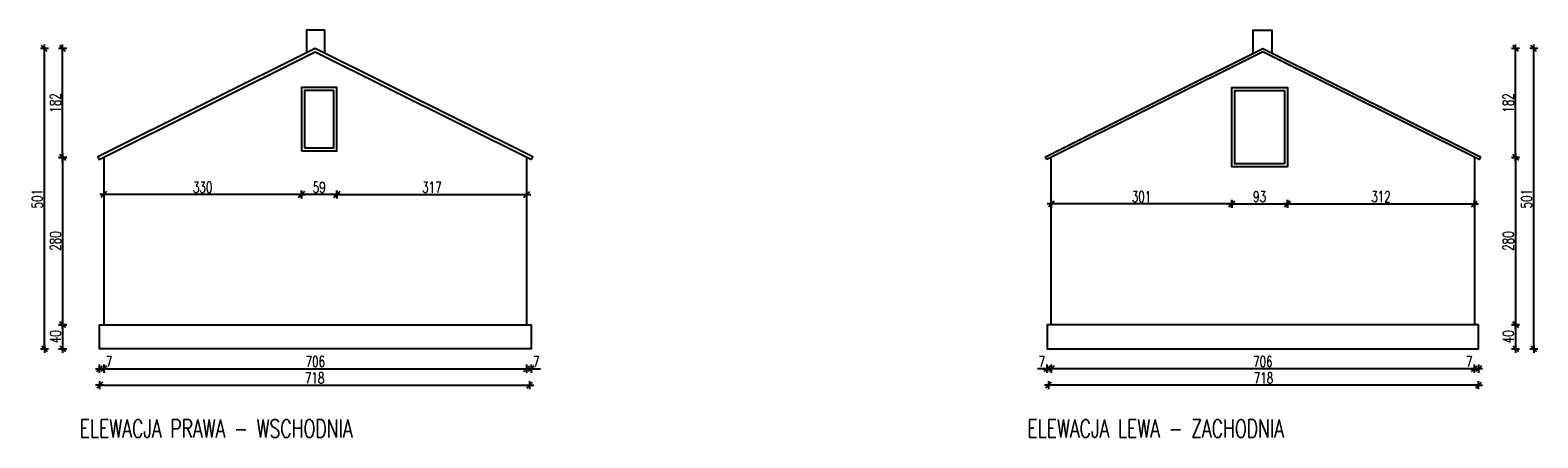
# Model space of a CAD drawing. Extents: x 6414462 to 7495468, y 5756825 to 5824657.
# Tile 53 of 54: x 6512288 to 6514804, y 5811324 to 5812004. Entities that reach past the tile are written whole.
import ezdxf

# ---------------------------------------------------------------- set-up
doc = ezdxf.new("R2010")
doc.units = 0
doc.styles.add('dwg_wymiary 50', font='romans.shx', dxfattribs={"width": 0.7, "height": 9})
doc.styles.add('JACEK_07', font='SIMPLEX.SHX', dxfattribs={"width": 0.7})
doc.dimstyles.new('Kopia 1-50', dxfattribs={"dimtxt": 18, "dimasz": 0.8, "dimexe": 1.25, "dimexo": 0.625, "dimgap": 3, "dimtad": 1, "dimdec": 0, "dimrnd": 0.5, "dimtxsty": 'JACEK_07', "dimblk": 'dwg_dimtick', "dimcen": 8, "dimse1": 1, "dimse2": 1, "dimclrd": 7, "dimclrt": 7, "dimadec": 0, "dimazin": 0, "dimtfac": 1, "dimtdec": 0, "dimtmove": 0, "dimatfit": 3, "dimldrblk": 'DOT', "dimfxl": 1.25, "dimarcsym": 0})

# ---------------------------------------------------------------- blocks, each defined once
blk = doc.blocks.new('dwg_dimtick')
for p, q in [((-8.5, 0), (8.5, 0)), ((-6, -6), (6, 6)), ((0, -8.5), (0, 8.5))]:
    blk.add_line(p, q)
blk = doc.blocks.new('*D237')
at = {"color": 7, "lineweight": -2, "transparency": 16777216}
blk.add_line((6512404.6, 5811411.8), (6513120.8, 5811411.8), dxfattribs=at)
at = {"layer": 'Defpoints', "color": 0, "transparency": 16777216}
for p in [(6512403.8, 5811472.6), (6513121.6, 5811472.6), (6513121.6, 5811411.8)]:
    blk.add_point(p, dxfattribs=at)
at = {"color": 7, "lineweight": -2, "transparency": 16777216, "xscale": 0.8, "yscale": 0.8, "zscale": 0.8, "rotation": 180}
blk.add_blockref('dwg_dimtick', (6512403.8, 5811411.8), dxfattribs=at)
at = {"color": 7, "lineweight": -2, "transparency": 16777216, "xscale": 0.8, "yscale": 0.8, "zscale": 0.8}
blk.add_blockref('dwg_dimtick', (6513121.6, 5811411.8), dxfattribs=at)
at = {"color": 7, "transparency": 16777216, "insert": (6512762.7, 5811423.8), "char_height": 18, "attachment_point": 5, "style": 'JACEK_07'}
blk.add_mtext('718', dxfattribs=at)
blk = doc.blocks.new('_Dot')
at = {"color": 0, "linetype": 'ByBlock', "lineweight": -2}
blk.add_line((-0.5, 0), (-1, 0), dxfattribs=at)
at = {"color": 0, "linetype": 'ByBlock', "const_width": 0.5}
blk.add_lwpolyline([(-0.25, 0, 1), (0.25, 0, 1)], format="xyb", close=True, dxfattribs=at)
blk = doc.blocks.new('*D238')
at = {"color": 7, "lineweight": -2, "transparency": 16777216}
for p, q in [((6512403, 5811439.3), (6512402.2, 5811439.3)), ((6512403.8, 5811439.3), (6512410.8, 5811439.3)), ((6512411.6, 5811439.3), (6512426.8, 5811439.3))]:
    blk.add_line(p, q, dxfattribs=at)
at = {"layer": 'Defpoints', "color": 0, "transparency": 16777216}
for p in [(6512410.8, 5811512.6), (6512403.8, 5811472.6), (6512410.8, 5811439.3)]:
    blk.add_point(p, dxfattribs=at)
at = {"color": 7, "lineweight": -2, "transparency": 16777216, "xscale": 0.8, "yscale": 0.8, "zscale": 0.8}
blk.add_blockref('dwg_dimtick', (6512403.8, 5811439.3), dxfattribs=at)
at = {"color": 7, "lineweight": -2, "transparency": 16777216, "xscale": 0.8, "yscale": 0.8, "zscale": 0.8, "rotation": 180}
blk.add_blockref('dwg_dimtick', (6512410.8, 5811439.3), dxfattribs=at)
at = {"color": 7, "transparency": 16777216, "insert": (6512419.6, 5811451.3), "char_height": 18, "attachment_point": 5, "style": 'JACEK_07'}
blk.add_mtext('7', dxfattribs=at)
blk = doc.blocks.new('*D239')
at = {"color": 7, "lineweight": -2, "transparency": 16777216}
blk.add_line((6512411.6, 5811439.3), (6513116, 5811439.3), dxfattribs=at)
at = {"layer": 'Defpoints', "color": 0, "transparency": 16777216}
for p in [(6512410.8, 5811512.6), (6513116.8, 5811512.6), (6513116.8, 5811439.3)]:
    blk.add_point(p, dxfattribs=at)
at = {"color": 7, "lineweight": -2, "transparency": 16777216, "xscale": 0.8, "yscale": 0.8, "zscale": 0.8, "rotation": 180}
blk.add_blockref('dwg_dimtick', (6512410.8, 5811439.3), dxfattribs=at)
at = {"color": 7, "lineweight": -2, "transparency": 16777216, "xscale": 0.8, "yscale": 0.8, "zscale": 0.8}
blk.add_blockref('dwg_dimtick', (6513116.8, 5811439.3), dxfattribs=at)
at = {"color": 7, "transparency": 16777216, "insert": (6512763.8, 5811451.3), "char_height": 18, "attachment_point": 5, "style": 'JACEK_07'}
blk.add_mtext('706', dxfattribs=at)
blk = doc.blocks.new('*D240')
at = {"color": 7, "lineweight": -2, "transparency": 16777216}
for p, q in [((6513116, 5811439.3), (6513115.2, 5811439.3)), ((6513116.8, 5811439.3), (6513123.8, 5811439.3)), ((6513124.6, 5811439.3), (6513139.8, 5811439.3))]:
    blk.add_line(p, q, dxfattribs=at)
at = {"layer": 'Defpoints', "color": 0, "transparency": 16777216}
for p in [(6513116.8, 5811512.6), (6513123.8, 5811472.6), (6513123.8, 5811439.3)]:
    blk.add_point(p, dxfattribs=at)
at = {"color": 7, "lineweight": -2, "transparency": 16777216, "xscale": 0.8, "yscale": 0.8, "zscale": 0.8}
blk.add_blockref('dwg_dimtick', (6513116.8, 5811439.3), dxfattribs=at)
at = {"color": 7, "lineweight": -2, "transparency": 16777216, "xscale": 0.8, "yscale": 0.8, "zscale": 0.8, "rotation": 180}
blk.add_blockref('dwg_dimtick', (6513123.8, 5811439.3), dxfattribs=at)
at = {"color": 7, "transparency": 16777216, "insert": (6513132.6, 5811451.3), "char_height": 18, "attachment_point": 5, "style": 'JACEK_07'}
blk.add_mtext('7', dxfattribs=at)
blk = doc.blocks.new('*D241')
at = {"color": 7, "lineweight": -2, "transparency": 16777216}
blk.add_line((6512800.6, 5811730), (6513116, 5811730), dxfattribs=at)
at = {"layer": 'Defpoints', "color": 0, "transparency": 16777216}
for p in [(6512799.8, 5811803), (6513116.8, 5811792), (6513116.8, 5811730)]:
    blk.add_point(p, dxfattribs=at)
at = {"color": 7, "lineweight": -2, "transparency": 16777216, "xscale": 0.8, "yscale": 0.8, "zscale": 0.8, "rotation": 180}
blk.add_blockref('dwg_dimtick', (6512799.8, 5811730), dxfattribs=at)
at = {"color": 7, "lineweight": -2, "transparency": 16777216, "xscale": 0.8, "yscale": 0.8, "zscale": 0.8}
blk.add_blockref('dwg_dimtick', (6513116.8, 5811730), dxfattribs=at)
at = {"color": 7, "transparency": 16777216, "insert": (6512958.3, 5811742), "char_height": 18, "attachment_point": 5, "style": 'JACEK_07'}
blk.add_mtext('317', dxfattribs=at)
blk = doc.blocks.new('*D242')
at = {"color": 7, "lineweight": -2, "transparency": 16777216}
blk.add_line((6512799, 5811730), (6512741.6, 5811730), dxfattribs=at)
at = {"layer": 'Defpoints', "color": 0, "transparency": 16777216}
for p in [(6512740.8, 5811803), (6512799.8, 5811803), (6512740.8, 5811730)]:
    blk.add_point(p, dxfattribs=at)
at = {"color": 7, "lineweight": -2, "transparency": 16777216, "xscale": 0.8, "yscale": 0.8, "zscale": 0.8, "rotation": 180}
blk.add_blockref('dwg_dimtick', (6512740.8, 5811730), dxfattribs=at)
at = {"color": 7, "lineweight": -2, "transparency": 16777216, "xscale": 0.8, "yscale": 0.8, "zscale": 0.8}
blk.add_blockref('dwg_dimtick', (6512799.8, 5811730), dxfattribs=at)
at = {"color": 7, "transparency": 16777216, "insert": (6512770.3, 5811742), "char_height": 18, "attachment_point": 5, "style": 'JACEK_07'}
blk.add_mtext('59', dxfattribs=at)
blk = doc.blocks.new('*D243')
at = {"color": 7, "lineweight": -2, "transparency": 16777216}
blk.add_line((6512740, 5811730), (6512411.6, 5811730), dxfattribs=at)
at = {"layer": 'Defpoints', "color": 0, "transparency": 16777216}
for p in [(6512740.8, 5811803), (6512410.8, 5811730), (6512410.8, 5811652.3)]:
    blk.add_point(p, dxfattribs=at)
at = {"color": 7, "lineweight": -2, "transparency": 16777216, "xscale": 0.8, "yscale": 0.8, "zscale": 0.8, "rotation": 180}
blk.add_blockref('dwg_dimtick', (6512410.8, 5811730), dxfattribs=at)
at = {"color": 7, "lineweight": -2, "transparency": 16777216, "xscale": 0.8, "yscale": 0.8, "zscale": 0.8}
blk.add_blockref('dwg_dimtick', (6512740.8, 5811730), dxfattribs=at)
at = {"color": 7, "transparency": 16777216, "insert": (6512575.8, 5811742), "char_height": 18, "attachment_point": 5, "style": 'JACEK_07'}
blk.add_mtext('330', dxfattribs=at)
blk = doc.blocks.new('*D244')
at = {"color": 7, "lineweight": -2, "transparency": 16777216}
blk.add_line((6512342.2, 5811791.2), (6512342.2, 5811513.4), dxfattribs=at)
at = {"layer": 'Defpoints', "color": 0, "transparency": 16777216}
for p in [(6512410.8, 5811792), (6512342.2, 5811512.6), (6512410.8, 5811512.6)]:
    blk.add_point(p, dxfattribs=at)
at = {"color": 7, "lineweight": -2, "transparency": 16777216, "xscale": 0.8, "yscale": 0.8, "zscale": 0.8}
for p, rotation in [((6512342.2, 5811792), 90), ((6512342.2, 5811512.6), 270)]:
    blk.add_blockref('dwg_dimtick', p, dxfattribs=dict(at, rotation=rotation))
at = {"color": 7, "transparency": 16777216, "insert": (6512330.2, 5811652.3), "char_height": 18, "attachment_point": 5, "rotation": 90, "style": 'JACEK_07'}
blk.add_mtext('280', dxfattribs=at)
blk = doc.blocks.new('*D245')
at = {"color": 7, "lineweight": -2, "transparency": 16777216}
blk.add_line((6512342.2, 5811511.8), (6512342.2, 5811473.4), dxfattribs=at)
at = {"layer": 'Defpoints', "color": 0, "transparency": 16777216}
for p in [(6512410.8, 5811512.6), (6512342.2, 5811472.6), (6512403.8, 5811472.6)]:
    blk.add_point(p, dxfattribs=at)
at = {"color": 7, "lineweight": -2, "transparency": 16777216, "xscale": 0.8, "yscale": 0.8, "zscale": 0.8}
for p, rotation in [((6512342.2, 5811512.6), 90), ((6512342.2, 5811472.6), 270)]:
    blk.add_blockref('dwg_dimtick', p, dxfattribs=dict(at, rotation=rotation))
at = {"color": 7, "transparency": 16777216, "insert": (6512330.2, 5811492.6), "char_height": 18, "attachment_point": 5, "rotation": 90, "style": 'JACEK_07'}
blk.add_mtext('40', dxfattribs=at)
blk = doc.blocks.new('*D246')
at = {"color": 7, "lineweight": -2, "transparency": 16777216}
blk.add_line((6512311.8, 5811473.4), (6512311.8, 5811972.8), dxfattribs=at)
at = {"layer": 'Defpoints', "color": 0, "transparency": 16777216}
for p in [(6512311.8, 5811973.6), (6512763.8, 5811973.6), (6512403.8, 5811472.6)]:
    blk.add_point(p, dxfattribs=at)
at = {"color": 7, "lineweight": -2, "transparency": 16777216, "xscale": 0.8, "yscale": 0.8, "zscale": 0.8}
for p, rotation in [((6512311.8, 5811973.6), 90), ((6512311.8, 5811472.6), 270)]:
    blk.add_blockref('dwg_dimtick', p, dxfattribs=dict(at, rotation=rotation))
at = {"color": 7, "transparency": 16777216, "insert": (6512299.8, 5811723.1), "char_height": 18, "attachment_point": 5, "rotation": 90, "style": 'JACEK_07'}
blk.add_mtext('501', dxfattribs=at)
blk = doc.blocks.new('*D247')
at = {"color": 7, "lineweight": -2, "transparency": 16777216}
blk.add_line((6512342.2, 5811792.8), (6512342.2, 5811972.8), dxfattribs=at)
at = {"layer": 'Defpoints', "color": 0, "transparency": 16777216}
for p in [(6512342.2, 5811973.6), (6512763.8, 5811973.6), (6512410.8, 5811792)]:
    blk.add_point(p, dxfattribs=at)
at = {"color": 7, "lineweight": -2, "transparency": 16777216, "xscale": 0.8, "yscale": 0.8, "zscale": 0.8}
for p, rotation in [((6512342.2, 5811973.6), 90), ((6512342.2, 5811792), 270)]:
    blk.add_blockref('dwg_dimtick', p, dxfattribs=dict(at, rotation=rotation))
at = {"color": 7, "transparency": 16777216, "insert": (6512330.2, 5811882.8), "char_height": 18, "attachment_point": 5, "rotation": 90, "style": 'JACEK_07'}
blk.add_mtext('182', dxfattribs=at)
blk = doc.blocks.new('*D248')
at = {"color": 7, "lineweight": -2, "transparency": 16777216}
blk.add_line((6514704.3, 5811411.8), (6513988.1, 5811411.8), dxfattribs=at)
at = {"layer": 'Defpoints', "color": 0, "transparency": 16777216}
for p in [(6513987.3, 5811472.6), (6514705.1, 5811472.6), (6513987.3, 5811411.8)]:
    blk.add_point(p, dxfattribs=at)
at = {"color": 7, "lineweight": -2, "transparency": 16777216, "xscale": 0.8, "yscale": 0.8, "zscale": 0.8, "rotation": 180}
blk.add_blockref('dwg_dimtick', (6513987.3, 5811411.8), dxfattribs=at)
at = {"color": 7, "lineweight": -2, "transparency": 16777216, "xscale": 0.8, "yscale": 0.8, "zscale": 0.8}
blk.add_blockref('dwg_dimtick', (6514705.1, 5811411.8), dxfattribs=at)
at = {"color": 7, "transparency": 16777216, "insert": (6514346.2, 5811423.8), "char_height": 18, "attachment_point": 5, "style": 'JACEK_07'}
blk.add_mtext('718', dxfattribs=at)
blk = doc.blocks.new('*D249')
at = {"color": 7, "lineweight": -2, "transparency": 16777216}
for p, q in [((6514697.3, 5811439.3), (6514682.1, 5811439.3)), ((6514705.1, 5811439.3), (6514698.1, 5811439.3)), ((6514705.9, 5811439.3), (6514706.7, 5811439.3))]:
    blk.add_line(p, q, dxfattribs=at)
at = {"layer": 'Defpoints', "color": 0, "transparency": 16777216}
for p in [(6514698.1, 5811512.6), (6514705.1, 5811472.6), (6514698.1, 5811439.3)]:
    blk.add_point(p, dxfattribs=at)
at = {"color": 7, "lineweight": -2, "transparency": 16777216, "xscale": 0.8, "yscale": 0.8, "zscale": 0.8}
blk.add_blockref('dwg_dimtick', (6514698.1, 5811439.3), dxfattribs=at)
at = {"color": 7, "lineweight": -2, "transparency": 16777216, "xscale": 0.8, "yscale": 0.8, "zscale": 0.8, "rotation": 180}
blk.add_blockref('dwg_dimtick', (6514705.1, 5811439.3), dxfattribs=at)
at = {"color": 7, "transparency": 16777216, "insert": (6514689.3, 5811451.3), "char_height": 18, "attachment_point": 5, "style": 'JACEK_07'}
blk.add_mtext('7', dxfattribs=at)
blk = doc.blocks.new('*D250')
at = {"color": 7, "lineweight": -2, "transparency": 16777216}
blk.add_line((6514697.3, 5811439.3), (6513992.9, 5811439.3), dxfattribs=at)
at = {"layer": 'Defpoints', "color": 0, "transparency": 16777216}
for p in [(6513992.1, 5811512.6), (6514698.1, 5811512.6), (6513992.1, 5811439.3)]:
    blk.add_point(p, dxfattribs=at)
at = {"color": 7, "lineweight": -2, "transparency": 16777216, "xscale": 0.8, "yscale": 0.8, "zscale": 0.8, "rotation": 180}
blk.add_blockref('dwg_dimtick', (6513992.1, 5811439.3), dxfattribs=at)
at = {"color": 7, "lineweight": -2, "transparency": 16777216, "xscale": 0.8, "yscale": 0.8, "zscale": 0.8}
blk.add_blockref('dwg_dimtick', (6514698.1, 5811439.3), dxfattribs=at)
at = {"color": 7, "transparency": 16777216, "insert": (6514345.1, 5811451.3), "char_height": 18, "attachment_point": 5, "style": 'JACEK_07'}
blk.add_mtext('706', dxfattribs=at)
blk = doc.blocks.new('*D251')
at = {"color": 7, "lineweight": -2, "transparency": 16777216}
for p, q in [((6513984.3, 5811439.3), (6513969.1, 5811439.3)), ((6513992.1, 5811439.3), (6513985.1, 5811439.3)), ((6513992.9, 5811439.3), (6513993.7, 5811439.3))]:
    blk.add_line(p, q, dxfattribs=at)
at = {"layer": 'Defpoints', "color": 0, "transparency": 16777216}
for p in [(6513992.1, 5811512.6), (6513985.1, 5811472.6), (6513985.1, 5811439.3)]:
    blk.add_point(p, dxfattribs=at)
at = {"color": 7, "lineweight": -2, "transparency": 16777216, "xscale": 0.8, "yscale": 0.8, "zscale": 0.8}
blk.add_blockref('dwg_dimtick', (6513985.1, 5811439.3), dxfattribs=at)
at = {"color": 7, "lineweight": -2, "transparency": 16777216, "xscale": 0.8, "yscale": 0.8, "zscale": 0.8, "rotation": 180}
blk.add_blockref('dwg_dimtick', (6513992.1, 5811439.3), dxfattribs=at)
at = {"color": 7, "transparency": 16777216, "insert": (6513976.3, 5811451.3), "char_height": 18, "attachment_point": 5, "style": 'JACEK_07'}
blk.add_mtext('7', dxfattribs=at)
blk = doc.blocks.new('*D252')
at = {"color": 7, "lineweight": -2, "transparency": 16777216}
blk.add_line((6514292.3, 5811714.3), (6513992.9, 5811714.3), dxfattribs=at)
at = {"layer": 'Defpoints', "color": 0, "transparency": 16777216}
for p in [(6513992.1, 5811792), (6514293.1, 5811776.3), (6513992.1, 5811714.3)]:
    blk.add_point(p, dxfattribs=at)
at = {"color": 7, "lineweight": -2, "transparency": 16777216, "xscale": 0.8, "yscale": 0.8, "zscale": 0.8, "rotation": 180}
blk.add_blockref('dwg_dimtick', (6513992.1, 5811714.3), dxfattribs=at)
at = {"color": 7, "lineweight": -2, "transparency": 16777216, "xscale": 0.8, "yscale": 0.8, "zscale": 0.8}
blk.add_blockref('dwg_dimtick', (6514293.1, 5811714.3), dxfattribs=at)
at = {"color": 7, "transparency": 16777216, "insert": (6514142.6, 5811726.3), "char_height": 18, "attachment_point": 5, "style": 'JACEK_07'}
blk.add_mtext('301', dxfattribs=at)
blk = doc.blocks.new('*D253')
at = {"color": 7, "lineweight": -2, "transparency": 16777216}
blk.add_line((6514293.9, 5811714.3), (6514385.3, 5811714.3), dxfattribs=at)
at = {"layer": 'Defpoints', "color": 0, "transparency": 16777216}
for p in [(6514293.1, 5811776.3), (6514386.1, 5811776.3), (6514386.1, 5811714.3)]:
    blk.add_point(p, dxfattribs=at)
at = {"color": 7, "lineweight": -2, "transparency": 16777216, "xscale": 0.8, "yscale": 0.8, "zscale": 0.8, "rotation": 180}
blk.add_blockref('dwg_dimtick', (6514293.1, 5811714.3), dxfattribs=at)
at = {"color": 7, "lineweight": -2, "transparency": 16777216, "xscale": 0.8, "yscale": 0.8, "zscale": 0.8}
blk.add_blockref('dwg_dimtick', (6514386.1, 5811714.3), dxfattribs=at)
at = {"color": 7, "transparency": 16777216, "insert": (6514339.6, 5811726.3), "char_height": 18, "attachment_point": 5, "style": 'JACEK_07'}
blk.add_mtext('93', dxfattribs=at)
blk = doc.blocks.new('*D254')
at = {"color": 7, "lineweight": -2, "transparency": 16777216}
blk.add_line((6514386.9, 5811714.3), (6514697.3, 5811714.3), dxfattribs=at)
at = {"layer": 'Defpoints', "color": 0, "transparency": 16777216}
for p in [(6514386.1, 5811776.3), (6514698.1, 5811714.3), (6514698.1, 5811652.3)]:
    blk.add_point(p, dxfattribs=at)
at = {"color": 7, "lineweight": -2, "transparency": 16777216, "xscale": 0.8, "yscale": 0.8, "zscale": 0.8, "rotation": 180}
blk.add_blockref('dwg_dimtick', (6514386.1, 5811714.3), dxfattribs=at)
at = {"color": 7, "lineweight": -2, "transparency": 16777216, "xscale": 0.8, "yscale": 0.8, "zscale": 0.8}
blk.add_blockref('dwg_dimtick', (6514698.1, 5811714.3), dxfattribs=at)
at = {"color": 7, "transparency": 16777216, "insert": (6514542.1, 5811726.3), "char_height": 18, "attachment_point": 5, "style": 'JACEK_07'}
blk.add_mtext('312', dxfattribs=at)
blk = doc.blocks.new('*D255')
at = {"color": 7, "lineweight": -2, "transparency": 16777216}
blk.add_line((6514766.8, 5811791.2), (6514766.8, 5811513.4), dxfattribs=at)
at = {"layer": 'Defpoints', "color": 0, "transparency": 16777216}
for p in [(6514698.1, 5811792), (6514698.1, 5811512.6), (6514766.8, 5811512.6)]:
    blk.add_point(p, dxfattribs=at)
at = {"color": 7, "lineweight": -2, "transparency": 16777216, "xscale": 0.8, "yscale": 0.8, "zscale": 0.8}
for p, rotation in [((6514766.8, 5811792), 90), ((6514766.8, 5811512.6), 270)]:
    blk.add_blockref('dwg_dimtick', p, dxfattribs=dict(at, rotation=rotation))
at = {"color": 7, "transparency": 16777216, "insert": (6514754.8, 5811652.3), "char_height": 18, "attachment_point": 5, "rotation": 90, "style": 'JACEK_07'}
blk.add_mtext('280', dxfattribs=at)
blk = doc.blocks.new('*D256')
at = {"color": 7, "lineweight": -2, "transparency": 16777216}
blk.add_line((6514766.8, 5811511.8), (6514766.8, 5811473.4), dxfattribs=at)
at = {"layer": 'Defpoints', "color": 0, "transparency": 16777216}
for p in [(6514698.1, 5811512.6), (6514705.1, 5811472.6), (6514766.8, 5811472.6)]:
    blk.add_point(p, dxfattribs=at)
at = {"color": 7, "lineweight": -2, "transparency": 16777216, "xscale": 0.8, "yscale": 0.8, "zscale": 0.8}
for p, rotation in [((6514766.8, 5811512.6), 90), ((6514766.8, 5811472.6), 270)]:
    blk.add_blockref('dwg_dimtick', p, dxfattribs=dict(at, rotation=rotation))
at = {"color": 7, "transparency": 16777216, "insert": (6514754.8, 5811492.6), "char_height": 18, "attachment_point": 5, "rotation": 90, "style": 'JACEK_07'}
blk.add_mtext('40', dxfattribs=at)
blk = doc.blocks.new('*D257')
at = {"color": 7, "lineweight": -2, "transparency": 16777216}
blk.add_line((6514797.2, 5811473.4), (6514797.2, 5811972.8), dxfattribs=at)
at = {"layer": 'Defpoints', "color": 0, "transparency": 16777216}
for p in [(6514345.1, 5811973.6), (6514797.2, 5811973.6), (6514705.1, 5811472.6)]:
    blk.add_point(p, dxfattribs=at)
at = {"color": 7, "lineweight": -2, "transparency": 16777216, "xscale": 0.8, "yscale": 0.8, "zscale": 0.8}
for p, rotation in [((6514797.2, 5811973.6), 90), ((6514797.2, 5811472.6), 270)]:
    blk.add_blockref('dwg_dimtick', p, dxfattribs=dict(at, rotation=rotation))
at = {"color": 7, "transparency": 16777216, "insert": (6514785.2, 5811723.1), "char_height": 18, "attachment_point": 5, "rotation": 90, "style": 'JACEK_07'}
blk.add_mtext('501', dxfattribs=at)
blk = doc.blocks.new('*D258')
at = {"color": 7, "lineweight": -2, "transparency": 16777216}
blk.add_line((6514766.8, 5811792.8), (6514766.8, 5811972.8), dxfattribs=at)
at = {"layer": 'Defpoints', "color": 0, "transparency": 16777216}
for p in [(6514345.1, 5811973.6), (6514766.8, 5811973.6), (6514698.1, 5811792)]:
    blk.add_point(p, dxfattribs=at)
at = {"color": 7, "lineweight": -2, "transparency": 16777216, "xscale": 0.8, "yscale": 0.8, "zscale": 0.8}
for p, rotation in [((6514766.8, 5811973.6), 90), ((6514766.8, 5811792), 270)]:
    blk.add_blockref('dwg_dimtick', p, dxfattribs=dict(at, rotation=rotation))
at = {"color": 7, "transparency": 16777216, "insert": (6514754.8, 5811882.8), "char_height": 18, "attachment_point": 5, "rotation": 90, "style": 'JACEK_07'}
blk.add_mtext('182', dxfattribs=at)

msp = doc.modelspace()

# ---------------------------------------------------------------- linework, layer by layer
for points in [[(6512779.8, 5811965.7), (6512779.8, 5812004.3), (6512749, 5812004.3), (6512749, 5811966.2)], [(6514329.2, 5811965.7), (6514329.2, 5812004.3), (6514360, 5812004.3), (6514360, 5811966.2)], [(6513124.6, 5811788.2), (6513126.8, 5811792.6), (6512763.8, 5811973.6), (6512400.8, 5811792.6), (6512403.1, 5811788.2), (6512763.8, 5811968), (6513124.6, 5811788.2)], [(6513984.4, 5811788.2), (6513982.1, 5811792.6), (6514345.1, 5811973.6), (6514708.1, 5811792.6), (6514705.9, 5811788.2), (6514345.1, 5811968), (6513984.4, 5811788.2)], [(6512410.8, 5811792), (6512410.8, 5811512.6)], [(6513116.8, 5811512.6), (6513116.8, 5811792)], [(6513992.1, 5811512.6), (6513992.1, 5811792)], [(6514698.1, 5811792), (6514698.1, 5811512.6)], [(6512410.8, 5811472.6), (6512403.8, 5811472.6), (6512403.8, 5811512.6), (6513116.8, 5811512.6), (6513123.8, 5811512.6), (6513123.8, 5811472.6), (6512403.8, 5811472.6)], [(6514698.1, 5811472.6), (6514705.1, 5811472.6), (6514705.1, 5811512.6), (6513992.1, 5811512.6), (6513985.1, 5811512.6), (6513985.1, 5811472.6), (6514705.1, 5811472.6)]]:
    msp.add_lwpolyline(points)
for points in [[(6512740.8, 5811803), (6512799.8, 5811803), (6512799.8, 5811908.3), (6512740.8, 5811908.3)], [(6512745.8, 5811808), (6512794.8, 5811808), (6512794.8, 5811903.3), (6512745.8, 5811903.3)], [(6514386.1, 5811776.3), (6514293.1, 5811776.3), (6514293.1, 5811908.3), (6514386.1, 5811908.3)], [(6514381.1, 5811781.3), (6514298.1, 5811781.3), (6514298.1, 5811903.3), (6514381.1, 5811903.3)]]:
    msp.add_lwpolyline(points, close=True)

# ---------------------------------------------------------------- texts
at = {"char_height": 30, "attachment_point": 1, "style": 'dwg_wymiary 50'}
for s, insert in [('ELEWACJA PRAWA - WSCHODNIA', (6512370.7, 5811354.4)), ('ELEWACJA LEWA - ZACHODNIA', (6513952, 5811354.4))]:
    msp.add_mtext_dynamic_manual_height_columns(s, width=757.992, gutter_width=45, heights=[0], dxfattribs=dict(at, insert=insert))

# ---------------------------------------------------------------- dimensions: what is measured, and where the dimension line sits
for base, p1, p2, angle, picture, middle in [((6512311.8, 5811973.6), (6512403.8, 5811472.6), (6512763.8, 5811973.6), 90, '*D246', (6512299.8, 5811723.1)), ((6512342.2, 5811973.6), (6512410.8, 5811792), (6512763.8, 5811973.6), 90, '*D247', (6512330.2, 5811882.8)), ((6514797.2, 5811973.6), (6514705.1, 5811472.6), (6514345.1, 5811973.6), 90, '*D257', (6514785.2, 5811723.1)), ((6514766.8, 5811973.6), (6514698.1, 5811792), (6514345.1, 5811973.6), 90, '*D258', (6514754.8, 5811882.8)), ((6512342.2, 5811512.6), (6512410.8, 5811792), (6512410.8, 5811512.6), 90, '*D244', (6512330.2, 5811652.3)), ((6514766.8, 5811512.6), (6514698.1, 5811792), (6514698.1, 5811512.6), 90, '*D255', (6514754.8, 5811652.3)), ((6513992.1, 5811714.3), (6514293.1, 5811776.3), (6513992.1, 5811792), 180, '*D252', (6514142.6, 5811726.3)), ((6514386.1, 5811714.3), (6514293.1, 5811776.3), (6514386.1, 5811776.3), 180, '*D253', (6514339.6, 5811726.3)), ((6514698.1, 5811714.3), (6514386.1, 5811776.3), (6514698.1, 5811652.3), 180, '*D254', (6514542.1, 5811726.3)), ((6512342.2, 5811472.6), (6512410.8, 5811512.6), (6512403.8, 5811472.6), 90, '*D245', (6512330.2, 5811492.6)), ((6514766.8, 5811472.6), (6514698.1, 5811512.6), (6514705.1, 5811472.6), 90, '*D256', (6514754.8, 5811492.6)), ((6513985.1, 5811439.3), (6513992.1, 5811512.6), (6513985.1, 5811472.6), 180, '*D251', (6513976.3, 5811451.3)), ((6513992.1, 5811439.3), (6514698.1, 5811512.6), (6513992.1, 5811512.6), 180, '*D250', (6514345.1, 5811451.3)), ((6514698.1, 5811439.3), (6514705.1, 5811472.6), (6514698.1, 5811512.6), 180, '*D249', (6514689.3, 5811451.3)), ((6513987.3, 5811411.8), (6514705.1, 5811472.6), (6513987.3, 5811472.6), 180, '*D248', (6514346.2, 5811423.8))]:
    dim = msp.add_linear_dim(base=base, p1=p1, p2=p2, angle=angle, dimstyle='Kopia 1-50')
    dim.commit()
    dim.dimension.update_dxf_attribs({"geometry": picture, "text_midpoint": middle})
for base, p1, p2, picture, middle in [((6512410.8, 5811730), (6512740.8, 5811803), (6512410.8, 5811652.3), '*D243', (6512575.8, 5811742)), ((6512740.8, 5811730), (6512799.8, 5811803), (6512740.8, 5811803), '*D242', (6512770.3, 5811742)), ((6513116.8, 5811730), (6512799.8, 5811803), (6513116.8, 5811792), '*D241', (6512958.3, 5811742)), ((6512410.8, 5811439.3), (6512403.8, 5811472.6), (6512410.8, 5811512.6), '*D238', (6512419.6, 5811451.3)), ((6513116.8, 5811439.3), (6512410.8, 5811512.6), (6513116.8, 5811512.6), '*D239', (6512763.8, 5811451.3)), ((6513123.8, 5811439.3), (6513116.8, 5811512.6), (6513123.8, 5811472.6), '*D240', (6513132.6, 5811451.3)), ((6513121.6, 5811411.8), (6512403.8, 5811472.6), (6513121.6, 5811472.6), '*D237', (6512762.7, 5811423.8))]:
    dim = msp.add_linear_dim(base=base, p1=p1, p2=p2, dimstyle='Kopia 1-50')
    dim.commit()
    dim.dimension.update_dxf_attribs({"geometry": picture, "text_midpoint": middle})

doc.saveas('drawing.dxf')
